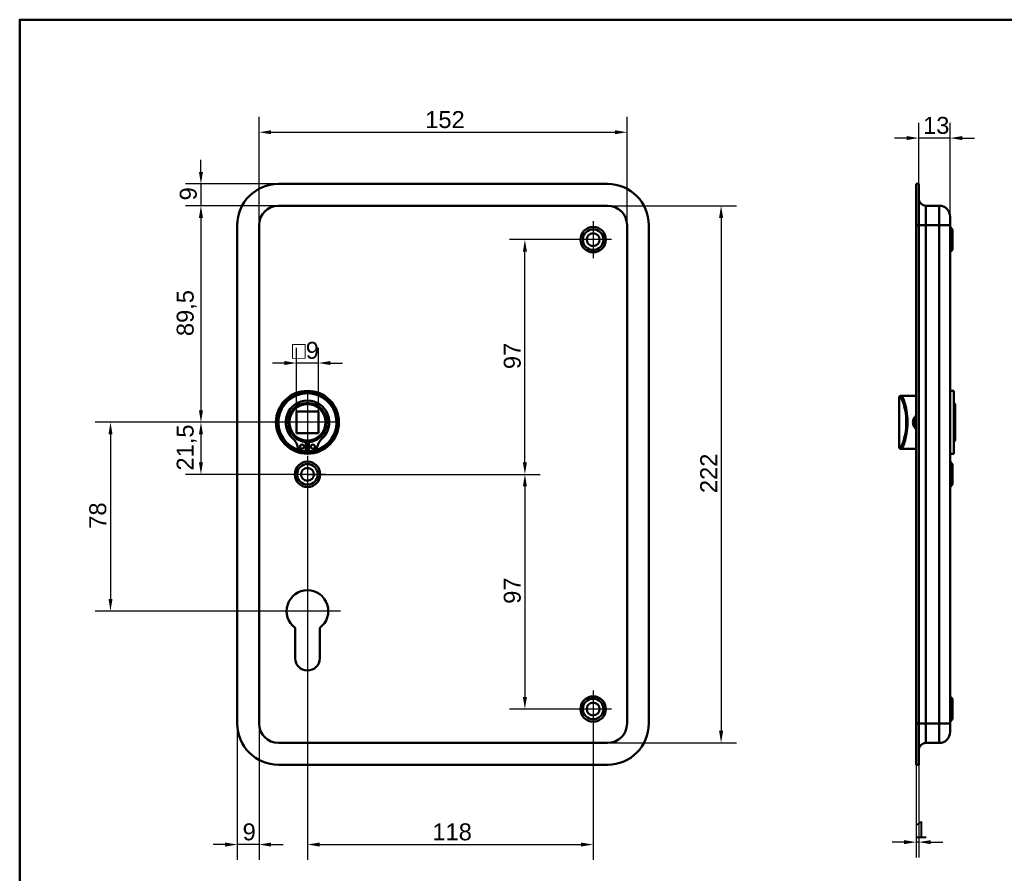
# Model space of a CAD drawing. Header units: millimetres. Extents: x 20 to 833, y 20 to 574.
# Tile 2 of 4: x 20 to 427, y 221 to 574. Entities that reach past the tile are written whole.
import ezdxf

# ---------------------------------------------------------------- set-up
doc = ezdxf.new("R2010")
doc.units = ezdxf.units.MM
doc.header["$LTSCALE"] = 2
for name, color, linetype, lineweight in [('Bemaßungen(DIN)', 7, 'Continuous', 25), ('Mittelpunktmarkierung(DIN)', 7, 'Continuous', 25), ('Sichtbare Kanten(DIN)', 7, 'Continuous', 50), ('Sichtbare tangentiale Kanten(DIN)', 7, 'Continuous', 50), ('Skizziergeometrie(DIN)', 7, 'Continuous', 50)]:
    doc.layers.add(name, color=color, linetype=linetype, lineweight=lineweight)
doc.styles.add('STANDARD-DIN~0', font='arial.ttf')
doc.dimstyles.new('CAD-LAN', dxfattribs={"dimscale": 2, "dimtxt": 3.5, "dimasz": 2.5, "dimexe": 3.175, "dimexo": 0, "dimgap": 0.8, "dimtad": 1, "dimrnd": 1e-08, "dimtxsty": 'STANDARD-DIN~0', "dimcen": 0.09, "dimdle": 10, "dimclrd": 250, "dimclre": 250, "dimclrt": 250, "dimadec": 0, "dimazin": 2, "dimtfac": 1, "dimtmove": 0, "dimatfit": 3, "dimfxl": 1, "dimtolj": 1, "dimtzin": 0, "dimlwd": 25, "dimlwe": 25, "dimarcsym": 0})

# ---------------------------------------------------------------- blocks, each defined once
blk = doc.blocks.new('Ränder Standardrahmen')
at = {"layer": 'Skizziergeometrie(DIN)', "flags": 128}
blk.add_lwpolyline([(10, 10), (10, 287), (410, 287), (410, 10), (10, 10)], dxfattribs=at)
blk = doc.blocks.new('*D8')
at = {"layer": 'Bemaßungen(DIN)', "color": 250, "linetype": 'Continuous', "lineweight": 25, "true_color": 0x3f3f3f, "transparency": 16777216}
for p, q in [((126.87, 497.1), (88.52, 497.1)), ((94.87, 492.1), (94.87, 412.6)), ((138.87, 407.6), (88.52, 407.6))]:
    blk.add_line(p, q, dxfattribs=at)
at = {"layer": 'Bemaßungen(DIN)', "color": 250, "linetype": 'Continuous', "true_color": 0x3f3f3f, "transparency": 16777216}
for points in [[(94.03, 492.1), (95.7, 492.1), (94.87, 497.1)], [(94.03, 412.6), (95.7, 412.6), (94.87, 407.6)]]:
    blk.add_solid(points, dxfattribs=at)
at = {"layer": 'Defpoints', "color": 0, "linetype": 'Continuous', "transparency": 16777216}
for p in [(126.87, 497.1), (94.87, 407.6), (138.87, 407.6)]:
    blk.add_point(p, dxfattribs=at)
at = {"layer": 'Bemaßungen(DIN)', "color": 250, "linetype": 'Continuous', "lineweight": 25, "true_color": 0x3f3f3f, "transparency": 16777216, "insert": (84.85, 443.23), "char_height": 7, "attachment_point": 1, "rotation": 90, "style": 'STANDARD-DIN~0'}
blk.add_mtext('\\A1;89,5', dxfattribs=at)
blk = doc.blocks.new('*D9')
at = {"layer": 'Bemaßungen(DIN)', "color": 250, "linetype": 'Continuous', "lineweight": 25, "true_color": 0x3f3f3f, "transparency": 16777216}
for p, q in [((138.87, 407.6), (88.52, 407.6)), ((94.87, 402.6), (94.87, 391.1)), ((138.87, 386.1), (88.52, 386.1))]:
    blk.add_line(p, q, dxfattribs=at)
at = {"layer": 'Bemaßungen(DIN)', "color": 250, "linetype": 'Continuous', "true_color": 0x3f3f3f, "transparency": 16777216}
for points in [[(94.03, 402.6), (95.7, 402.6), (94.87, 407.6)], [(94.03, 391.1), (95.7, 391.1), (94.87, 386.1)]]:
    blk.add_solid(points, dxfattribs=at)
at = {"layer": 'Defpoints', "color": 0, "linetype": 'Continuous', "transparency": 16777216}
for p in [(138.87, 407.6), (94.87, 386.1), (138.87, 386.1)]:
    blk.add_point(p, dxfattribs=at)
at = {"layer": 'Bemaßungen(DIN)', "color": 250, "linetype": 'Continuous', "lineweight": 25, "true_color": 0x3f3f3f, "transparency": 16777216, "insert": (84.85, 387.67), "char_height": 7, "attachment_point": 1, "rotation": 90, "style": 'STANDARD-DIN~0'}
blk.add_mtext('\\A1;21,5', dxfattribs=at)
blk = doc.blocks.new('*D10')
at = {"layer": 'Bemaßungen(DIN)', "color": 250, "linetype": 'Continuous', "lineweight": 25, "true_color": 0x3f3f3f, "transparency": 16777216}
for p, q in [((138.87, 407.6), (51.15, 407.6)), ((57.5, 402.6), (57.5, 334.6)), ((138.87, 329.6), (51.15, 329.6))]:
    blk.add_line(p, q, dxfattribs=at)
at = {"layer": 'Bemaßungen(DIN)', "color": 250, "linetype": 'Continuous', "true_color": 0x3f3f3f, "transparency": 16777216}
for points in [[(56.67, 402.6), (58.34, 402.6), (57.5, 407.6)], [(56.67, 334.6), (58.34, 334.6), (57.5, 329.6)]]:
    blk.add_solid(points, dxfattribs=at)
at = {"layer": 'Defpoints', "color": 0, "linetype": 'Continuous', "transparency": 16777216}
for p in [(138.87, 407.6), (57.5, 329.6), (138.87, 329.6)]:
    blk.add_point(p, dxfattribs=at)
at = {"layer": 'Bemaßungen(DIN)', "color": 250, "linetype": 'Continuous', "lineweight": 25, "true_color": 0x3f3f3f, "transparency": 16777216, "insert": (48.75, 363.61), "char_height": 7, "attachment_point": 1, "rotation": 90, "style": 'STANDARD-DIN~0'}
blk.add_mtext('\\A1;78', dxfattribs=at)
blk = doc.blocks.new('*D11')
at = {"layer": 'Bemaßungen(DIN)', "color": 250, "linetype": 'Continuous', "lineweight": 25, "true_color": 0x3f3f3f, "transparency": 16777216}
for p, q in [((118.87, 489.1), (118.87, 533.83)), ((270.87, 489.1), (270.87, 533.83)), ((123.87, 527.48), (265.87, 527.48))]:
    blk.add_line(p, q, dxfattribs=at)
at = {"layer": 'Bemaßungen(DIN)', "color": 250, "linetype": 'Continuous', "true_color": 0x3f3f3f, "transparency": 16777216}
for points in [[(123.87, 528.31), (123.87, 526.65), (118.87, 527.48)], [(265.87, 528.31), (265.87, 526.65), (270.87, 527.48)]]:
    blk.add_solid(points, dxfattribs=at)
at = {"layer": 'Defpoints', "color": 0, "linetype": 'Continuous', "transparency": 16777216}
for p in [(270.87, 527.48), (118.87, 489.1), (270.87, 489.1)]:
    blk.add_point(p, dxfattribs=at)
at = {"layer": 'Bemaßungen(DIN)', "color": 250, "linetype": 'Continuous', "lineweight": 25, "true_color": 0x3f3f3f, "transparency": 16777216, "insert": (187.5, 536.23), "char_height": 7, "attachment_point": 1, "style": 'STANDARD-DIN~0'}
blk.add_mtext('\\A1;152', dxfattribs=at)
blk = doc.blocks.new('*D12')
at = {"layer": 'Bemaßungen(DIN)', "color": 250, "linetype": 'Continuous', "lineweight": 25, "true_color": 0x3f3f3f, "transparency": 16777216}
for p, q in [((262.87, 497.1), (316.07, 497.1)), ((309.72, 492.1), (309.72, 280.1)), ((262.87, 275.1), (316.07, 275.1))]:
    blk.add_line(p, q, dxfattribs=at)
at = {"layer": 'Bemaßungen(DIN)', "color": 250, "linetype": 'Continuous', "true_color": 0x3f3f3f, "transparency": 16777216}
for points in [[(308.89, 492.1), (310.56, 492.1), (309.72, 497.1)], [(308.89, 280.1), (310.56, 280.1), (309.72, 275.1)]]:
    blk.add_solid(points, dxfattribs=at)
at = {"layer": 'Defpoints', "color": 0, "linetype": 'Continuous', "transparency": 16777216}
for p in [(262.87, 497.1), (262.87, 275.1), (309.72, 275.1)]:
    blk.add_point(p, dxfattribs=at)
at = {"layer": 'Bemaßungen(DIN)', "color": 250, "linetype": 'Continuous', "lineweight": 25, "true_color": 0x3f3f3f, "transparency": 16777216, "insert": (301.1, 378.34), "char_height": 7, "attachment_point": 1, "rotation": 90, "style": 'STANDARD-DIN~0'}
blk.add_mtext('\\A1;222', dxfattribs=at)
blk = doc.blocks.new('*D13')
at = {"layer": 'Bemaßungen(DIN)', "color": 250, "linetype": 'Continuous', "lineweight": 25, "true_color": 0x3f3f3f, "transparency": 16777216}
for p, q in [((249.22, 483.1), (222.33, 483.1)), ((228.68, 391.1), (228.68, 478.1)), ((138.87, 386.1), (235.03, 386.1))]:
    blk.add_line(p, q, dxfattribs=at)
at = {"layer": 'Bemaßungen(DIN)', "color": 250, "linetype": 'Continuous', "true_color": 0x3f3f3f, "transparency": 16777216}
for points in [[(227.85, 478.1), (229.52, 478.1), (228.68, 483.1)], [(227.85, 391.1), (229.52, 391.1), (228.68, 386.1)]]:
    blk.add_solid(points, dxfattribs=at)
at = {"layer": 'Defpoints', "color": 0, "linetype": 'Continuous', "transparency": 16777216}
for p in [(228.68, 483.1), (249.22, 483.1), (138.87, 386.1)]:
    blk.add_point(p, dxfattribs=at)
at = {"layer": 'Bemaßungen(DIN)', "color": 250, "linetype": 'Continuous', "lineweight": 25, "true_color": 0x3f3f3f, "transparency": 16777216, "insert": (219.94, 429.59), "char_height": 7, "attachment_point": 1, "rotation": 90, "style": 'STANDARD-DIN~0'}
blk.add_mtext('\\A1;97', dxfattribs=at)
blk = doc.blocks.new('*D14')
at = {"layer": 'Bemaßungen(DIN)', "color": 250, "linetype": 'Continuous', "lineweight": 25, "true_color": 0x3f3f3f, "transparency": 16777216}
for p, q in [((138.87, 386.1), (235.03, 386.1)), ((228.68, 381.1), (228.68, 294.1)), ((249.22, 289.1), (222.33, 289.1))]:
    blk.add_line(p, q, dxfattribs=at)
at = {"layer": 'Bemaßungen(DIN)', "color": 250, "linetype": 'Continuous', "true_color": 0x3f3f3f, "transparency": 16777216}
for points in [[(227.85, 381.1), (229.52, 381.1), (228.68, 386.1)], [(227.85, 294.1), (229.52, 294.1), (228.68, 289.1)]]:
    blk.add_solid(points, dxfattribs=at)
at = {"layer": 'Defpoints', "color": 0, "linetype": 'Continuous', "transparency": 16777216}
for p in [(138.87, 386.1), (228.68, 289.1), (249.22, 289.1)]:
    blk.add_point(p, dxfattribs=at)
at = {"layer": 'Bemaßungen(DIN)', "color": 250, "linetype": 'Continuous', "lineweight": 25, "true_color": 0x3f3f3f, "transparency": 16777216, "insert": (219.94, 332.59), "char_height": 7, "attachment_point": 1, "rotation": 90, "style": 'STANDARD-DIN~0'}
blk.add_mtext('\\A1;97', dxfattribs=at)
blk = doc.blocks.new('*D15')
at = {"layer": 'Bemaßungen(DIN)', "color": 250, "linetype": 'Continuous', "lineweight": 25, "true_color": 0x3f3f3f, "transparency": 16777216}
for p, q in [((138.87, 378.45), (138.87, 226.75)), ((256.87, 281.45), (256.87, 226.75)), ((143.87, 233.1), (251.87, 233.1))]:
    blk.add_line(p, q, dxfattribs=at)
at = {"layer": 'Bemaßungen(DIN)', "color": 250, "linetype": 'Continuous', "true_color": 0x3f3f3f, "transparency": 16777216}
for points in [[(143.87, 233.93), (143.87, 232.27), (138.87, 233.1)], [(251.87, 233.93), (251.87, 232.27), (256.87, 233.1)]]:
    blk.add_solid(points, dxfattribs=at)
at = {"layer": 'Defpoints', "color": 0, "linetype": 'Continuous', "transparency": 16777216}
for p in [(138.87, 378.45), (256.87, 281.45), (256.87, 233.1)]:
    blk.add_point(p, dxfattribs=at)
at = {"layer": 'Bemaßungen(DIN)', "color": 250, "linetype": 'Continuous', "lineweight": 25, "true_color": 0x3f3f3f, "transparency": 16777216, "insert": (190.46, 241.85), "char_height": 7, "attachment_point": 1, "style": 'STANDARD-DIN~0'}
blk.add_mtext('\\A1;118', dxfattribs=at)
blk = doc.blocks.new('*D16')
at = {"layer": 'Bemaßungen(DIN)', "color": 250, "linetype": 'Continuous', "lineweight": 25, "true_color": 0x3f3f3f, "transparency": 16777216}
for p, q in [((109.87, 283.1), (109.87, 226.75)), ((118.87, 283.1), (118.87, 226.75)), ((104.87, 233.1), (99.87, 233.1)), ((118.87, 233.1), (109.87, 233.1)), ((123.87, 233.1), (128.87, 233.1))]:
    blk.add_line(p, q, dxfattribs=at)
at = {"layer": 'Bemaßungen(DIN)', "color": 250, "linetype": 'Continuous', "true_color": 0x3f3f3f, "transparency": 16777216}
for points in [[(104.87, 233.93), (104.87, 232.27), (109.87, 233.1)], [(123.87, 233.93), (123.87, 232.27), (118.87, 233.1)]]:
    blk.add_solid(points, dxfattribs=at)
at = {"layer": 'Defpoints', "color": 0, "linetype": 'Continuous', "transparency": 16777216}
for p in [(109.87, 283.1), (118.87, 283.1), (109.87, 233.1)]:
    blk.add_point(p, dxfattribs=at)
at = {"layer": 'Bemaßungen(DIN)', "color": 250, "linetype": 'Continuous', "lineweight": 25, "true_color": 0x3f3f3f, "transparency": 16777216, "insert": (112.07, 241.85), "char_height": 7, "attachment_point": 1, "style": 'STANDARD-DIN~0'}
blk.add_mtext('\\A1;9', dxfattribs=at)
blk = doc.blocks.new('*D17')
at = {"layer": 'Bemaßungen(DIN)', "color": 250, "linetype": 'Continuous', "lineweight": 25, "true_color": 0x3f3f3f, "transparency": 16777216}
for p, q in [((94.87, 511.1), (94.87, 516.1)), ((126.87, 506.1), (88.52, 506.1)), ((94.87, 506.1), (94.87, 497.1)), ((126.87, 497.1), (88.52, 497.1)), ((94.87, 492.1), (94.87, 487.1))]:
    blk.add_line(p, q, dxfattribs=at)
at = {"layer": 'Bemaßungen(DIN)', "color": 250, "linetype": 'Continuous', "true_color": 0x3f3f3f, "transparency": 16777216}
for points in [[(94.03, 511.1), (95.7, 511.1), (94.87, 506.1)], [(94.03, 492.1), (95.7, 492.1), (94.87, 497.1)]]:
    blk.add_solid(points, dxfattribs=at)
at = {"layer": 'Defpoints', "color": 0, "linetype": 'Continuous', "transparency": 16777216}
for p in [(126.87, 506.1), (94.87, 497.1), (126.87, 497.1)]:
    blk.add_point(p, dxfattribs=at)
at = {"layer": 'Bemaßungen(DIN)', "color": 250, "linetype": 'Continuous', "lineweight": 25, "true_color": 0x3f3f3f, "transparency": 16777216, "insert": (86.12, 499.3), "char_height": 7, "attachment_point": 1, "rotation": 90, "style": 'STANDARD-DIN~0'}
blk.add_mtext('\\A1;9', dxfattribs=at)
blk = doc.blocks.new('*D18')
at = {"layer": 'Bemaßungen(DIN)', "color": 250, "linetype": 'Continuous', "lineweight": 25, "true_color": 0x3f3f3f, "transparency": 16777216}
for p, q in [((391.34, 506.1), (391.34, 531.42)), ((404.34, 492.6), (404.34, 531.42)), ((386.34, 525.07), (381.34, 525.07)), ((404.34, 525.07), (391.34, 525.07)), ((409.34, 525.07), (414.34, 525.07))]:
    blk.add_line(p, q, dxfattribs=at)
at = {"layer": 'Bemaßungen(DIN)', "color": 250, "linetype": 'Continuous', "true_color": 0x3f3f3f, "transparency": 16777216}
for points in [[(386.34, 525.9), (386.34, 524.24), (391.34, 525.07)], [(409.34, 525.9), (409.34, 524.24), (404.34, 525.07)]]:
    blk.add_solid(points, dxfattribs=at)
at = {"layer": 'Defpoints', "color": 0, "linetype": 'Continuous', "transparency": 16777216}
for p in [(391.34, 525.07), (391.34, 506.1), (404.34, 492.6)]:
    blk.add_point(p, dxfattribs=at)
at = {"layer": 'Bemaßungen(DIN)', "color": 250, "linetype": 'Continuous', "lineweight": 25, "true_color": 0x3f3f3f, "transparency": 16777216, "insert": (393.15, 533.82), "char_height": 7, "attachment_point": 1, "style": 'STANDARD-DIN~0'}
blk.add_mtext('\\A1;13', dxfattribs=at)
blk = doc.blocks.new('*D19')
at = {"layer": 'Bemaßungen(DIN)', "color": 250, "linetype": 'Continuous', "lineweight": 25, "true_color": 0x3f3f3f, "transparency": 16777216}
for p, q in [((390.34, 266.1), (390.34, 227.75)), ((391.34, 266.1), (391.34, 227.75)), ((385.34, 234.1), (380.34, 234.1)), ((391.34, 234.1), (390.34, 234.1)), ((396.34, 234.1), (401.34, 234.1))]:
    blk.add_line(p, q, dxfattribs=at)
at = {"layer": 'Bemaßungen(DIN)', "color": 250, "linetype": 'Continuous', "true_color": 0x3f3f3f, "transparency": 16777216}
for points in [[(385.34, 234.93), (385.34, 233.27), (390.34, 234.1)], [(396.34, 234.93), (396.34, 233.27), (391.34, 234.1)]]:
    blk.add_solid(points, dxfattribs=at)
at = {"layer": 'Defpoints', "color": 0, "linetype": 'Continuous', "transparency": 16777216}
for p in [(390.34, 266.1), (391.34, 266.1), (390.34, 234.1)]:
    blk.add_point(p, dxfattribs=at)
at = {"layer": 'Bemaßungen(DIN)', "color": 250, "linetype": 'Continuous', "lineweight": 25, "true_color": 0x3f3f3f, "transparency": 16777216, "insert": (389.55, 242.73), "char_height": 7, "attachment_point": 1, "style": 'STANDARD-DIN~0'}
blk.add_mtext('\\A1;1', dxfattribs=at)
blk = doc.blocks.new('*D26')
at = {"layer": 'Bemaßungen(DIN)', "color": 250, "linetype": 'Continuous', "lineweight": 25, "true_color": 0x3f3f3f, "transparency": 16777216}
for p, q in [((134.37, 412.1), (134.37, 438.45)), ((143.37, 412.1), (143.37, 438.45)), ((129.37, 432.1), (124.37, 432.1)), ((143.37, 432.1), (134.37, 432.1)), ((148.37, 432.1), (153.37, 432.1))]:
    blk.add_line(p, q, dxfattribs=at)
at = {"layer": 'Bemaßungen(DIN)', "color": 250, "linetype": 'Continuous', "true_color": 0x3f3f3f, "transparency": 16777216}
for points in [[(129.37, 432.93), (129.37, 431.27), (134.37, 432.1)], [(148.37, 432.93), (148.37, 431.27), (143.37, 432.1)]]:
    blk.add_solid(points, dxfattribs=at)
at = {"layer": 'Defpoints', "color": 0, "linetype": 'Continuous', "transparency": 16777216}
for p in [(134.37, 432.1), (134.37, 412.1), (143.37, 412.1)]:
    blk.add_point(p, dxfattribs=at)
at = {"layer": 'Bemaßungen(DIN)', "color": 250, "linetype": 'Continuous', "lineweight": 25, "true_color": 0x3f3f3f, "transparency": 16777216, "insert": (132.5, 440.85), "char_height": 7, "attachment_point": 1, "style": 'STANDARD-DIN~0'}
blk.add_mtext('\\A1;\\fAIGDT|b0|i0;\\H7.0000;o\\fArial|b0|i0;\\H7.0000;9', dxfattribs=at)

msp = doc.modelspace()

# ---------------------------------------------------------------- linework, layer by layer
at = {"layer": 'Mittelpunktmarkierung(DIN)', "linetype": 'Continuous'}
for p, q in [((256.868, 490.751), (256.868, 475.451)), ((264.518, 483.101), (249.218, 483.101)), ((138.868, 420.101), (138.868, 395.101)), ((151.368, 407.601), (126.368, 407.601)), ((138.868, 393.751), (138.868, 378.451)), ((146.518, 386.101), (131.218, 386.101)), ((138.868, 343.201), (138.868, 319.601)), ((152.468, 329.601), (125.268, 329.601)), ((256.868, 296.751), (256.868, 281.451)), ((264.518, 289.101), (249.218, 289.101))]:
    msp.add_line(p, q, dxfattribs=at)
at = {"layer": 'Sichtbare Kanten(DIN)'}
for p, q in [((126.868, 506.101), (262.868, 506.101)), ((390.338, 506.101), (391.338, 506.101)), ((390.338, 506.101), (390.338, 489.101)), ((391.338, 506.101), (391.338, 489.101)), ((262.868, 497.101), (126.868, 497.101)), ((399.838, 497.101), (394.338, 497.101)), ((404.338, 492.601), (404.338, 489.101)), ((109.868, 283.101), (109.868, 489.101)), ((118.868, 489.101), (118.868, 283.101)), ((270.868, 283.101), (270.868, 489.101)), ((279.868, 489.101), (279.868, 283.101)), ((390.338, 283.101), (390.338, 489.101)), ((391.338, 283.101), (391.338, 489.101)), ((404.338, 283.101), (404.338, 489.101)), ((405.338, 487.351), (404.338, 488.351)), ((405.338, 487.351), (405.338, 478.851)), ((405.338, 478.851), (404.338, 477.851)), ((405.838, 420.601), (404.338, 420.601)), ((405.838, 394.601), (405.838, 420.601)), ((383.338, 418.101), (383.338, 397.101)), ((383.838, 418.601), (384.125, 418.601)), ((385.838, 418.601), (384.125, 418.601)), ((390.338, 418.601), (385.838, 418.601)), ((406.338, 415.101), (405.838, 415.601)), ((406.338, 415.101), (406.338, 400.101)), ((134.368, 412.101), (134.368, 403.101)), ((143.368, 412.101), (134.368, 412.101)), ((143.368, 403.101), (143.368, 412.101)), ((134.368, 403.101), (143.368, 403.101)), ((138.251, 399.393), (138.251, 395.693)), ((139.485, 395.693), (139.485, 399.393)), ((406.338, 400.101), (405.838, 399.601)), ((138.251, 395.693), (136.867, 395.693)), ((140.869, 395.693), (139.485, 395.693)), ((384.125, 396.601), (383.838, 396.601)), ((385.838, 396.601), (384.125, 396.601)), ((390.338, 396.601), (385.838, 396.601)), ((405.838, 394.601), (404.338, 394.601)), ((405.338, 390.351), (404.338, 391.351)), ((405.338, 390.351), (405.338, 381.851)), ((405.338, 381.851), (404.338, 380.851)), ((133.768, 310.101), (133.768, 322.676)), ((143.968, 322.676), (143.968, 310.101)), ((405.338, 293.351), (404.338, 294.351)), ((405.338, 293.351), (405.338, 284.851)), ((405.338, 284.851), (404.338, 283.851)), ((390.338, 283.101), (390.338, 266.101)), ((391.338, 283.101), (391.338, 266.101)), ((404.338, 283.101), (404.338, 279.601)), ((126.868, 275.101), (262.868, 275.101)), ((399.838, 275.101), (394.338, 275.101)), ((262.868, 266.101), (126.868, 266.101)), ((390.338, 266.101), (391.338, 266.101))]:
    msp.add_line(p, q, dxfattribs=at)
for centre, radius in [((256.868, 483.101), 5.25), ((256.868, 483.101), 4.25), ((256.868, 483.101), 2.65), ((138.868, 407.601), 13), ((138.868, 407.601), 12.5), ((138.868, 407.601), 8), ((138.868, 407.601), 7.5), ((136.636, 397.543), 0.85), ((141.1, 397.543), 0.85), ((138.868, 386.101), 5.25), ((138.868, 386.101), 4.25), ((138.868, 386.101), 2.65), ((256.868, 289.101), 5.25), ((256.868, 289.101), 4.25), ((256.868, 289.101), 2.65)]:
    msp.add_circle(centre, radius, dxfattribs=at)
for centre, radius, start, end in [((126.868, 489.101), 17, 90, 180), ((262.868, 489.101), 17, 0, 90), ((126.868, 489.101), 8, 90, 180), ((262.868, 489.101), 8, 0, 90), ((394.338, 500.101), 3, 180, 270), ((399.838, 492.601), 4.5, 0, 90), ((138.868, 407.601), 12, 284.7921, 255.2079), ((138.868, 407.601), 9, 310.90334, 229.09666), ((138.868, 407.601), 8.967, 314.36355, 225.63645), ((383.838, 418.101), 0.5, 90, 180), ((126.498, 394.953), 8.725, 14.80219, 45.63645), ((138.868, 406.867), 7.5, 220.96945, 265.28369), ((138.868, 407.601), 8.2, 253.43926, 286.56074), ((138.868, 407.601), 9, 266.0711, 273.9289), ((138.868, 406.867), 7.5, 274.71631, 319.03055), ((151.238, 394.953), 8.725, 134.36355, 165.19781), ((136.867, 397.693), 2, 194.80219, 270), ((138.868, 407.601), 12, 262.89827, 277.10173), ((140.869, 397.693), 2, 270, 345.19781), ((383.838, 397.101), 0.5, 180, 270), ((138.868, 329.601), 8.6, 306.37184, 233.62816), ((138.868, 310.101), 5.1, 180, 0), ((126.868, 283.101), 17, 180, 270), ((126.868, 283.101), 8, 180, 270), ((262.868, 283.101), 8, 270, 0), ((262.868, 283.101), 17, 270, 0), ((399.838, 279.601), 4.5, 270, 0), ((394.338, 272.101), 3, 90, 180)]:
    msp.add_arc(centre, radius, start, end, dxfattribs=at)
for points, knots in [([(390.338, 410.395), (390.104, 410.216), (389.532, 409.645), (388.95, 408.409), (388.947, 406.473), (389.705, 405.297), (390.338, 404.807)], [-1.90104303, -1.90104303, -1.90104303, -1.90104303, -1.81291674, -1.66184035, -1.51076395, -1.27193046, -1.27193046, -1.27193046, -1.27193046]), ([(390.34, 405.366), (389.885, 405.777), (389.553, 406.326), (389.414, 406.928), (389.314, 407.366), (389.313, 407.832), (389.414, 408.271), (389.515, 408.711), (389.715, 409.124), (389.993, 409.472), (390.098, 409.603), (390.213, 409.725), (390.338, 409.837)], [3.41810569, 3.41810569, 3.41810569, 3.41810569, 3.62583349, 3.62583349, 3.62583349, 3.77690989, 3.77690989, 3.77690989, 3.92798628, 3.92798628, 3.92798628, 3.98481165, 3.98481165, 3.98481165, 3.98481165])]:
    msp.add_open_spline(points, degree=3, knots=knots, dxfattribs=at)
at = {"layer": 'Sichtbare tangentiale Kanten(DIN)'}
for p, q in [((394.338, 497.101), (394.338, 489.101)), ((399.838, 489.101), (399.838, 497.101)), ((390.338, 489.101), (391.338, 489.101)), ((391.338, 489.101), (394.338, 489.101)), ((399.838, 489.101), (394.338, 489.101)), ((394.338, 283.101), (394.338, 489.101)), ((404.338, 489.101), (399.838, 489.101)), ((399.838, 489.101), (399.838, 283.101)), ((383.628, 418.101), (383.338, 418.101)), ((383.338, 397.101), (383.628, 397.101)), ((390.338, 283.101), (391.338, 283.101)), ((394.338, 283.101), (391.338, 283.101)), ((399.838, 283.101), (394.338, 283.101)), ((394.338, 283.101), (394.338, 275.101)), ((399.838, 283.101), (404.338, 283.101)), ((399.838, 275.101), (399.838, 283.101))]:
    msp.add_line(p, q, dxfattribs=at)
for centre, major_axis, start_param, end_param in [((384.125, 418.101), (0, 0.5), 0, 1.5707963), ((384.125, 397.101), (0, -0.5), 4.712389, 6.2831853)]:
    msp.add_ellipse(centre, major_axis=major_axis, ratio=0.9934228, start_param=start_param, end_param=end_param, dxfattribs=at)
for points, knots in [([(383.628, 418.101), (383.813, 418.101), (384.09, 417.737), (384.409, 417.06), (384.728, 416.384), (385.086, 415.395), (385.4, 414.177), (385.713, 412.959), (385.979, 411.511), (386.112, 409.967), (386.246, 408.422), (386.246, 406.781), (386.112, 405.236), (385.978, 403.691), (385.713, 402.242), (385.399, 401.024), (385.086, 399.805), (384.727, 398.817), (384.408, 398.141), (384.089, 397.464), (383.813, 397.101), (383.628, 397.101)], [0, 0, 0, 0, 0.4776116, 0.4776116, 0.4776116, 0.9552233, 0.9552233, 0.9552233, 1.4328349, 1.4328349, 1.4328349, 1.9104465, 1.9104465, 1.9104465, 2.3880581, 2.3880581, 2.3880581, 2.8656698, 2.8656698, 2.8656698, 3.3432814, 3.3432814, 3.3432814, 3.3432814]), ([(384.125, 396.601), (384.307, 396.601), (384.581, 396.981), (384.896, 397.69), (385.211, 398.399), (385.567, 399.434), (385.876, 400.71), (386.185, 401.987), (386.448, 403.505), (386.58, 405.123), (386.712, 406.742), (386.713, 408.462), (386.582, 410.079), (386.45, 411.696), (386.186, 413.214), (385.876, 414.49), (385.567, 415.766), (385.211, 416.802), (384.897, 417.511), (384.582, 418.22), (384.307, 418.601), (384.125, 418.601)], [-3.3432814, -3.3432814, -3.3432814, -3.3432814, -2.8656698, -2.8656698, -2.8656698, -2.3880581, -2.3880581, -2.3880581, -1.9104465, -1.9104465, -1.9104465, -1.4328349, -1.4328349, -1.4328349, -0.9552233, -0.9552233, -0.9552233, -0.4776116, -0.4776116, -0.4776116, 0, 0, 0, 0])]:
    msp.add_open_spline(points, degree=3, knots=knots, dxfattribs=at)

# ---------------------------------------------------------------- block references
at = {"xscale": 2, "yscale": 2, "zscale": 2}
msp.add_blockref('Ränder Standardrahmen', (0, 0), dxfattribs=at)

# ---------------------------------------------------------------- dimensions: what is measured, and where the dimension line sits
at = {"layer": 'Bemaßungen(DIN)', "color": 250, "linetype": 'Continuous', "lineweight": 25, "true_color": 0x3f3f3f}
for base, p1, p2, angle, override, picture, middle in [((270.868, 527.481), (118.868, 489.101), (270.868, 489.101), 180, {"dimgap": 0.8, "dimdec": 2, "dimtol": 0, "dimlim": 0, "dimtp": 0, "dimtm": 0, "dimtdec": 2, "dimtofl": 0, "dimatfit": 1}, '*D11', (194.868, 527.481)), ((94.868, 497.101), (126.868, 506.101), (126.868, 497.101), 270, {"dimgap": 0.8, "dimdec": 2, "dimtol": 0, "dimlim": 0, "dimtp": 0, "dimtm": 0, "dimtdec": 2, "dimtofl": 1, "dimatfit": 1}, '*D17', (94.868, 501.601)), ((94.868, 407.601), (126.868, 497.101), (138.868, 407.601), 90, {"dimgap": 0.8, "dimdec": 2, "dimtol": 0, "dimlim": 0, "dimtp": 0, "dimtm": 0, "dimtdec": 2, "dimtofl": 0, "dimatfit": 1}, '*D8', (94.868, 452.351)), ((309.724, 275.101), (262.868, 497.101), (262.868, 275.101), 90, {"dimgap": 0.8, "dimdec": 2, "dimtol": 0, "dimlim": 0, "dimtp": 0, "dimtm": 0, "dimtdec": 2, "dimtofl": 0, "dimatfit": 1}, '*D12', (309.724, 386.101)), ((228.684, 483.101), (138.868, 386.101), (249.218, 483.101), 90, {"dimgap": 0.8, "dimdec": 2, "dimtol": 0, "dimlim": 0, "dimtp": 0, "dimtm": 0, "dimtdec": 2, "dimtofl": 0, "dimatfit": 1}, '*D13', (228.684, 434.601)), ((57.502, 329.601), (138.868, 407.601), (138.868, 329.601), 90, {"dimgap": 0.8, "dimdec": 2, "dimtol": 0, "dimlim": 0, "dimtp": 0, "dimtm": 0, "dimtdec": 2, "dimtofl": 0, "dimatfit": 1}, '*D10', (57.502, 368.601)), ((94.868, 386.101), (138.868, 407.601), (138.868, 386.101), 90, {"dimgap": 0.8, "dimdec": 2, "dimtol": 0, "dimlim": 0, "dimtp": 0, "dimtm": 0, "dimtdec": 2, "dimtofl": 0, "dimatfit": 1}, '*D9', (94.868, 396.851)), ((228.684, 289.101), (138.868, 386.101), (249.218, 289.101), 90, {"dimgap": 0.8, "dimdec": 2, "dimtol": 0, "dimlim": 0, "dimtp": 0, "dimtm": 0, "dimtdec": 2, "dimtofl": 0, "dimatfit": 1}, '*D14', (228.684, 337.601)), ((256.868, 233.101), (138.868, 378.451), (256.868, 281.451), 180, {"dimgap": 0.8, "dimdec": 2, "dimtol": 0, "dimlim": 0, "dimtp": 0, "dimtm": 0, "dimtdec": 2, "dimtofl": 0, "dimatfit": 1}, '*D15', (197.868, 233.101)), ((109.868, 233.101), (118.868, 283.101), (109.868, 283.101), 180, {"dimgap": 0.8, "dimdec": 2, "dimtol": 0, "dimlim": 0, "dimtp": 0, "dimtm": 0, "dimtdec": 2, "dimtofl": 1, "dimatfit": 1}, '*D16', (114.368, 233.101))]:
    dim = msp.add_linear_dim(base=base, p1=p1, p2=p2, angle=angle, dimstyle='CAD-LAN', override=override, dxfattribs=at)
    dim.commit()
    dim.dimension.update_dxf_attribs({"geometry": picture, "text_midpoint": middle, "dimtype": 160})
for base, p1, p2, picture, middle in [((391.338, 525.068), (404.338, 492.601), (391.338, 506.101), '*D18', (397.838, 525.068)), ((390.338, 234.101), (391.338, 266.101), (390.338, 266.101), '*D19', (390.838, 234.101))]:
    dim = msp.add_linear_dim(base=base, p1=p1, p2=p2, dimstyle='CAD-LAN', override={"dimgap": 0.8, "dimdec": 2, "dimtol": 0, "dimlim": 0, "dimtp": 0, "dimtm": 0, "dimtdec": 2, "dimtofl": 1, "dimatfit": 1}, dxfattribs=at)
    dim.commit()
    dim.dimension.update_dxf_attribs({"geometry": picture, "text_midpoint": middle, "dimtype": 160})
dim = msp.add_linear_dim(base=(134.368, 432.101), p1=(143.368, 412.101), p2=(134.368, 412.101), angle=180, text='\\fAIGDT|b0|i0;\\H7.0000;o\\fArial|b0|i0;\\H7.0000;<>', dimstyle='CAD-LAN', override={"dimgap": 0.8, "dimdec": 2, "dimtol": 0, "dimlim": 0, "dimtp": 0, "dimtm": 0, "dimtdec": 2, "dimtofl": 1, "dimatfit": 1}, dxfattribs=at)
dim.commit()
dim.dimension.update_dxf_attribs({"geometry": '*D26', "text_midpoint": (138.868, 432.101), "dimtype": 160})

doc.saveas('drawing.dxf')
